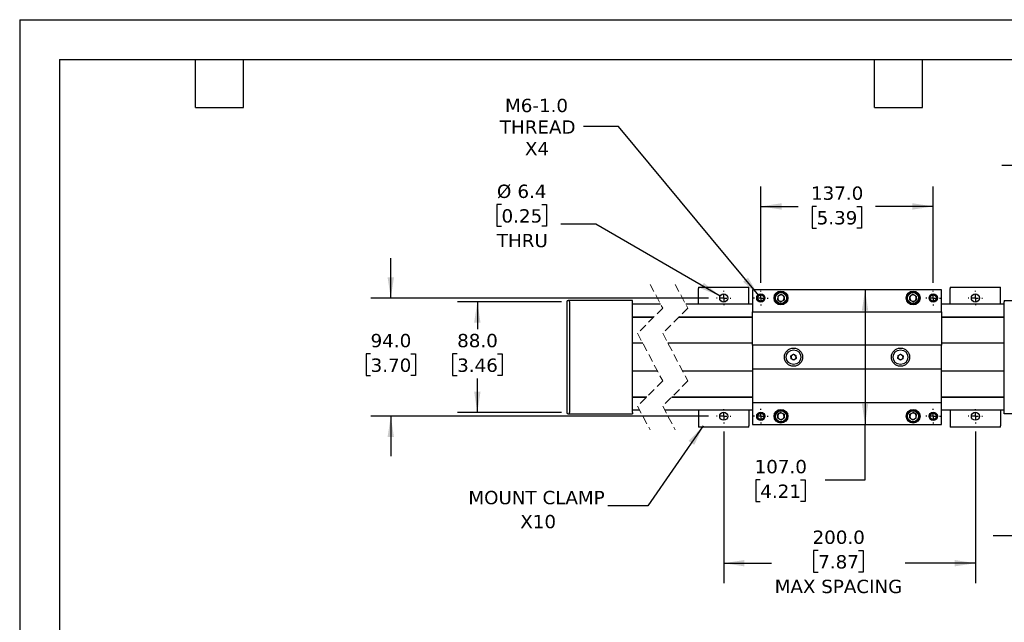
# Model space of a CAD drawing. Header units: millimetres. Extents: x 0 to 1397, y 0 to 1080.
# Tile 4 of 7: x 0 to 782, y 600 to 1080. Entities that reach past the tile are written whole.
import ezdxf

# ---------------------------------------------------------------- set-up
doc = ezdxf.new("R2010")
doc.units = ezdxf.units.MM
doc.header["$LTSCALE"] = 5
for name, pattern in [('SLD-Center', [19.05, 15.24, -1.27, 1.27, -1.27]), ('SLD-Dashed', [1.905, 1.27, -0.635]), ('SLD-Solid', [0])]:
    doc.linetypes.add(name, pattern=pattern)
doc.layers.add('CENTER', color=40, linetype='SLD-Center')
doc.layers.add('DIMENSIONS', color=140, linetype='SLD-Solid', lineweight=25)
doc.layers.add('TEXT', color=140, linetype='SLD-Solid', lineweight=25)
doc.styles.add('SLDTEXTSTYLE0', font='VERDANA.TTF')
doc.styles.get("Standard").update_dxf_attribs({"font": 'VERDANA.TTF'})
doc.dimstyles.new('SLDDIMSTYLE0', dxfattribs={"dimtxt": 10.790039, "dimasz": 16.51, "dimexe": 0, "dimexo": 0.0625, "dimgap": 2.69751, "dimtad": 0, "dimtih": 1, "dimtoh": 1, "dimrnd": 1e-09, "dimzin": 4, "dimdsep": 46, "dimtxsty": 'SLDTEXTSTYLE0', "dimsah": 1, "dimcen": 0.09, "dimadec": 0, "dimazin": 1, "dimtfac": 1, "dimtofl": 0, "dimtmove": 0, "dimatfit": 3, "dimfxl": 0, "dimfrac": 2, "dimtolj": 1, "dimtzin": 12, "dimarcsym": 0})
doc.dimstyles.new('SLDDIMSTYLE2', dxfattribs={"dimtxt": 10.790039, "dimasz": 16.51, "dimexe": 0, "dimexo": 0.0625, "dimgap": 2.69751, "dimtad": 0, "dimtih": 1, "dimtoh": 1, "dimrnd": 1e-09, "dimzin": 4, "dimdsep": 46, "dimtxsty": 'SLDTEXTSTYLE0', "dimsah": 1, "dimcen": 0.09, "dimadec": 0, "dimazin": 1, "dimtfac": 1, "dimtmove": 0, "dimatfit": 0, "dimfxl": 0, "dimfrac": 2, "dimtolj": 1, "dimtzin": 12, "dimarcsym": 0})
doc.dimstyles.new('SLDDIMSTYLE5', dxfattribs={"dimtxt": 10.790039, "dimasz": 16.51, "dimexe": 0, "dimexo": 0.0625, "dimgap": 2.69751, "dimtad": 0, "dimtih": 1, "dimtoh": 1, "dimrnd": 1e-09, "dimzin": 12, "dimdsep": 46, "dimtxsty": 'SLDTEXTSTYLE0', "dimsah": 1, "dimcen": 0.09, "dimadec": 0, "dimazin": 3, "dimtfac": 1, "dimtmove": 0, "dimatfit": 0, "dimfxl": 0, "dimfrac": 2, "dimtolj": 1, "dimtzin": 12, "dimarcsym": 0})
doc.dimstyles.new('SLDDIMSTYLE6', dxfattribs={"dimtxt": 10.790039, "dimasz": 16.51, "dimexe": 0, "dimexo": 0.0625, "dimgap": 2.69751, "dimtad": 0, "dimtih": 1, "dimtoh": 1, "dimrnd": 1e-09, "dimzin": 12, "dimdsep": 46, "dimtxsty": 'SLDTEXTSTYLE0', "dimsah": 1, "dimcen": 0, "dimadec": 0, "dimazin": 3, "dimtfac": 1, "dimtofl": 0, "dimtmove": 0, "dimatfit": 3, "dimfxl": 0, "dimfrac": 2, "dimtolj": 1, "dimtzin": 12, "dimarcsym": 0})
doc.dimstyles.new('SLDDIMSTYLE8', dxfattribs={"dimtxt": 10.790039, "dimasz": 16.51, "dimexe": 0, "dimexo": 0.0625, "dimgap": 2.69751, "dimtad": 0, "dimtih": 1, "dimtoh": 1, "dimrnd": 1e-09, "dimzin": 12, "dimdsep": 46, "dimtxsty": 'SLDTEXTSTYLE0', "dimsah": 1, "dimcen": 0, "dimadec": 0, "dimazin": 3, "dimtfac": 1, "dimtofl": 0, "dimtmove": 0, "dimatfit": 3, "dimfxl": 0, "dimfrac": 2, "dimtolj": 1, "dimtzin": 12, "dimarcsym": 0})
doc.dimstyles.new('SLDDIMSTYLE9', dxfattribs={"dimtxt": 0.18, "dimasz": 16.51, "dimexe": 0, "dimexo": 0.0625, "dimgap": 0, "dimtad": 0, "dimtih": 1, "dimtoh": 1, "dimdec": 0, "dimrnd": 1e-09, "dimzin": 0, "dimdsep": 46, "dimtxsty": 'Standard', "dimsah": 1, "dimcen": 0.09, "dimadec": 0, "dimazin": 0, "dimtfac": 16.51, "dimtdec": 0, "dimtofl": 0, "dimtmove": 0, "dimatfit": 3, "dimfxl": 0, "dimfrac": 2, "dimtolj": 1, "dimtzin": 0, "dimarcsym": 0})

# ---------------------------------------------------------------- blocks, each defined once
blk = doc.blocks.new('_D_15')
at = {"layer": 'DIMENSIONS'}
for p, q in [((559.5, 752.15), (559.5, 631.57)), ((759.5, 752.15), (759.5, 631.57)), ((634.6, 657.54), (630.97, 657.54)), ((630.97, 657.54), (630.97, 640.39)), ((666.66, 657.54), (670.28, 657.54)), ((670.28, 657.54), (670.28, 640.39)), ((559.5, 647.45), (597.58, 647.45)), ((759.5, 647.45), (703.68, 647.45)), ((630.97, 640.39), (634.6, 640.39)), ((670.28, 640.39), (666.66, 640.39))]:
    blk.add_line(p, q, dxfattribs=at)
for points in [[(559.5, 647.45), (576.01, 644.91), (576.01, 649.99)], [(759.5, 647.45), (742.99, 649.99), (742.99, 644.91)]]:
    blk.add_solid(points, dxfattribs=at)
at = {"layer": 'DIMENSIONS', "attachment_point": 1, "style": 'SLDTEXTSTYLE0'}
for s, insert, char_height in [('200.0', (630.11, 673.4), 10.583), ('7.87', (634.6, 653.83), 10.583), ('MAX SPACING', (600, 634.27), 10.5833)]:
    blk.add_mtext(s, dxfattribs=dict(at, insert=insert, char_height=char_height))
blk = doc.blocks.new('_D_16')
at = {"layer": 'DIMENSIONS'}
for p, q in [((294.92, 858.24), (294.92, 889.99)), ((547.41, 858.24), (279.04, 858.24)), ((278.89, 813.86), (275.26, 813.86)), ((275.26, 813.86), (275.26, 796.71)), ((310.95, 813.86), (314.57, 813.86)), ((314.57, 813.86), (314.57, 796.71)), ((275.26, 796.71), (278.89, 796.71)), ((314.57, 796.71), (310.95, 796.71)), ((547.41, 764.24), (279.04, 764.24)), ((294.92, 764.24), (294.92, 732.49))]:
    blk.add_line(p, q, dxfattribs=at)
for points in [[(294.92, 858.24), (297.46, 874.75), (292.38, 874.75)], [(294.92, 764.24), (292.38, 747.73), (297.46, 747.73)]]:
    blk.add_solid(points, dxfattribs=at)
at = {"layer": 'DIMENSIONS', "char_height": 10.583, "attachment_point": 1, "style": 'SLDTEXTSTYLE0'}
for s, insert in [('94.0', (278.89, 829.72)), ('3.70', (278.89, 810.15))]:
    blk.add_mtext(s, dxfattribs=dict(at, insert=insert))
blk = doc.blocks.new('_D_17')
at = {"layer": 'DIMENSIONS'}
for p, q in [((430.57, 855.24), (347.84, 855.24)), ((363.71, 855.24), (363.71, 833.43)), ((347.68, 813.86), (344.06, 813.86)), ((344.06, 813.86), (344.06, 796.71)), ((379.75, 813.86), (383.37, 813.86)), ((383.37, 813.86), (383.37, 796.71)), ((344.06, 796.71), (347.68, 796.71)), ((363.71, 767.24), (363.71, 794.3)), ((383.37, 796.71), (379.75, 796.71)), ((430.57, 767.24), (347.84, 767.24))]:
    blk.add_line(p, q, dxfattribs=at)
for points in [[(363.71, 855.24), (361.17, 838.73), (366.25, 838.73)], [(363.71, 767.24), (366.25, 783.75), (361.17, 783.75)]]:
    blk.add_solid(points, dxfattribs=at)
at = {"layer": 'DIMENSIONS', "char_height": 10.583, "attachment_point": 1, "style": 'SLDTEXTSTYLE0'}
for s, insert in [('88.0', (347.68, 829.72)), ('3.46', (347.68, 810.15))]:
    blk.add_mtext(s, dxfattribs=dict(at, insert=insert))
blk = doc.blocks.new('_D_18')
at = {"layer": 'DIMENSIONS'}
for p, q in [((589, 870.43), (589, 946.93)), ((726, 870.43), (726, 946.93)), ((589, 931.06), (618.74, 931.06)), ((633.37, 931.06), (629.74, 931.06)), ((629.74, 931.06), (629.74, 913.91)), ((665.43, 931.06), (669.05, 931.06)), ((669.05, 931.06), (669.05, 913.91)), ((726, 931.06), (680.05, 931.06)), ((629.74, 913.91), (633.37, 913.91)), ((669.05, 913.91), (665.43, 913.91))]:
    blk.add_line(p, q, dxfattribs=at)
for points in [[(589, 931.06), (605.51, 928.52), (605.51, 933.6)], [(726, 931.06), (709.49, 933.6), (709.49, 928.52)]]:
    blk.add_solid(points, dxfattribs=at)
at = {"layer": 'DIMENSIONS', "char_height": 10.583, "attachment_point": 1, "style": 'SLDTEXTSTYLE0'}
for s, insert in [('137.0', (628.88, 946.91)), ('5.39', (633.37, 927.35))]:
    blk.add_mtext(s, dxfattribs=dict(at, insert=insert))
blk = doc.blocks.new('_D_19')
at = {"layer": 'DIMENSIONS'}
for p, q in [((671.82, 864.74), (671.82, 757.74)), ((671.82, 713.66), (671.82, 757.74)), ((588.55, 713.66), (584.93, 713.66)), ((584.93, 713.66), (584.93, 696.52)), ((620.62, 713.66), (624.24, 713.66)), ((624.24, 713.66), (624.24, 696.52)), ((640.07, 713.66), (671.82, 713.66)), ((584.93, 696.52), (588.55, 696.52)), ((624.24, 696.52), (620.62, 696.52))]:
    blk.add_line(p, q, dxfattribs=at)
for points in [[(671.82, 864.74), (669.28, 848.23), (674.36, 848.23)], [(671.82, 757.74), (674.36, 774.25), (669.28, 774.25)]]:
    blk.add_solid(points, dxfattribs=at)
at = {"layer": 'DIMENSIONS', "char_height": 10.583, "attachment_point": 1, "style": 'SLDTEXTSTYLE0'}
for s, insert in [('107.0', (584.06, 729.52)), ('4.21', (588.55, 709.96))]:
    blk.add_mtext(s, dxfattribs=dict(at, insert=insert))
blk = doc.blocks.new('_D_20')
at = {"layer": 'DIMENSIONS'}
for p, q in [((382.94, 932.53), (379.32, 932.53)), ((379.32, 932.53), (379.32, 915.38)), ((415, 932.53), (418.63, 932.53)), ((418.63, 932.53), (418.63, 915.38)), ((457.97, 916.86), (430.19, 916.86)), ((556.73, 859.84), (457.97, 916.86)), ((379.32, 915.38), (382.94, 915.38)), ((418.63, 915.38), (415, 915.38))]:
    blk.add_line(p, q, dxfattribs=at)
blk.add_solid([(556.73, 859.84), (543.7, 870.3), (541.16, 865.9)], dxfattribs=at)
at = {"layer": 'DIMENSIONS', "char_height": 10.583, "attachment_point": 1, "style": 'SLDTEXTSTYLE0'}
for s, insert in [('%%c', (379.28, 948.39)), ('6.4', (395.57, 948.39)), ('0.25', (382.94, 928.83)), ('THRU', (379.24, 909.26))]:
    blk.add_mtext(s, dxfattribs=dict(at, insert=insert))
blk = doc.blocks.new('_D_22')
at = {"layer": 'DIMENSIONS'}
for p, q in [((812.36, 913.11), (812.36, 979.42)), ((834.5, 853.84), (834.5, 979.42)), ((812.36, 963.54), (780.61, 963.54)), ((834.5, 963.54), (867.89, 963.54)), ((882.51, 963.54), (878.89, 963.54)), ((878.89, 963.54), (878.89, 946.4)), ((914.57, 963.54), (918.2, 963.54)), ((918.2, 963.54), (918.2, 946.4)), ((878.89, 946.4), (882.51, 946.4)), ((918.2, 946.4), (914.57, 946.4)), ((812.36, 850.19), (812.36, 905.49))]:
    blk.add_line(p, q, dxfattribs=at)
for points in [[(812.36, 963.54), (795.85, 966.08), (795.85, 961)], [(834.5, 963.54), (851.01, 961), (851.01, 966.08)]]:
    blk.add_solid(points, dxfattribs=at)
at = {"layer": 'DIMENSIONS', "char_height": 10.583, "attachment_point": 1, "style": 'SLDTEXTSTYLE0'}
for s, insert in [('22.1', (882.51, 979.4)), ('0.87', (882.51, 959.84))]:
    blk.add_mtext(s, dxfattribs=dict(at, insert=insert))
blk = doc.blocks.new('_D_23')
at = {"layer": 'DIMENSIONS'}
for p, q in [((805.5, 748.89), (805.5, 653.21)), ((815.5, 748.89), (815.5, 653.21)), ((805.5, 669.08), (773.75, 669.08)), ((815.5, 669.08), (857.9, 669.08)), ((868.47, 669.08), (864.84, 669.08)), ((864.84, 669.08), (864.84, 651.93)), ((900.53, 669.08), (904.15, 669.08)), ((904.15, 669.08), (904.15, 651.93)), ((864.84, 651.93), (868.47, 651.93)), ((904.15, 651.93), (900.53, 651.93))]:
    blk.add_line(p, q, dxfattribs=at)
for points in [[(805.5, 669.08), (788.99, 671.62), (788.99, 666.54)], [(815.5, 669.08), (832.01, 666.54), (832.01, 671.62)]]:
    blk.add_solid(points, dxfattribs=at)
at = {"layer": 'DIMENSIONS', "char_height": 10.583, "attachment_point": 1, "style": 'SLDTEXTSTYLE0'}
for s, insert in [('%%c', (860.32, 684.94)), ('10.0', (876.61, 684.94)), ('0.39', (868.47, 665.38))]:
    blk.add_mtext(s, dxfattribs=dict(at, insert=insert))
blk = doc.blocks.new('_D_25')
at = {"layer": 'DIMENSIONS'}
for p, q in [((475.87, 994.61), (448.09, 994.61)), ((587.4, 860.17), (475.87, 994.61))]:
    blk.add_line(p, q, dxfattribs=at)
blk.add_solid([(587.4, 860.17), (578.81, 874.5), (574.91, 871.25)], dxfattribs=at)
at = {"layer": 'DIMENSIONS', "char_height": 10.583, "attachment_point": 1, "style": 'SLDTEXTSTYLE0'}
for s, insert in [('M6-1.0', (385.69, 1016.63)), ('THREAD', (381.59, 999.48)), ('X4', (401.55, 982.33))]:
    blk.add_mtext(s, dxfattribs=dict(at, insert=insert))
blk = doc.blocks.new('SW_NOTE_0_6')
at = {"layer": 'TEXT', "color": 0, "attachment_point": 2, "style": 'SLDTEXTSTYLE0'}
for s, insert, char_height in [('MOUNT CLAMP', (-56.77, 11.96), 10.5833), ('X10', (-55.46, -7.15), 10.583)]:
    blk.add_mtext(s, dxfattribs=dict(at, insert=insert, char_height=char_height))
blk = doc.blocks.new('SW_CENTERMARKSYMBOL_9')
at = {"layer": 'CENTER', "color": 0}
for p, q in [((-5.08, 0), (-5.74, 0)), ((0, 0), (-2.54, 0)), ((0, 5.08), (0, 5.74)), ((0, 0), (0, 2.54)), ((0, 0), (0, -2.54)), ((0, 0), (2.54, 0)), ((5.08, 0), (5.74, 0)), ((0, -5.08), (0, -5.74))]:
    blk.add_line(p, q, dxfattribs=at)
blk = doc.blocks.new('SW_CENTERMARKSYMBOL_10')
at = {"layer": 'CENTER', "color": 0}
for p, q in [((-5.08, 0), (-5.74, 0)), ((0, 0), (-2.54, 0)), ((0, 5.08), (0, 5.74)), ((0, 0), (0, 2.54)), ((0, 0), (0, -2.54)), ((0, 0), (2.54, 0)), ((5.08, 0), (5.74, 0)), ((0, -5.08), (0, -5.74))]:
    blk.add_line(p, q, dxfattribs=at)
blk = doc.blocks.new('SW_CENTERMARKSYMBOL_11')
at = {"layer": 'CENTER', "color": 0}
for p, q in [((-5.08, 0), (-5.74, 0)), ((0, 0), (-2.54, 0)), ((0, 5.08), (0, 5.74)), ((0, 0), (0, 2.54)), ((0, 0), (0, -2.54)), ((0, 0), (2.54, 0)), ((5.08, 0), (5.74, 0)), ((0, -5.08), (0, -5.74))]:
    blk.add_line(p, q, dxfattribs=at)
blk = doc.blocks.new('SW_CENTERMARKSYMBOL_12')
at = {"layer": 'CENTER', "color": 0}
for p, q in [((-5.08, 0), (-5.74, 0)), ((0, 0), (-2.54, 0)), ((0, 5.08), (0, 5.74)), ((0, 0), (0, 2.54)), ((0, 0), (0, -2.54)), ((0, 0), (2.54, 0)), ((5.08, 0), (5.74, 0)), ((0, -5.08), (0, -5.74))]:
    blk.add_line(p, q, dxfattribs=at)
blk = doc.blocks.new('SW_CENTERMARKSYMBOL_13')
at = {"layer": 'CENTER', "color": 0}
for p, q in [((-5.08, 0), (-5.84, 0)), ((0, 0), (-2.54, 0)), ((0, 5.08), (0, 5.84)), ((0, 0), (0, 2.54)), ((0, 0), (0, -2.54)), ((0, 0), (2.54, 0)), ((5.08, 0), (5.84, 0)), ((0, -5.08), (0, -5.84))]:
    blk.add_line(p, q, dxfattribs=at)
blk = doc.blocks.new('SW_CENTERMARKSYMBOL_14')
at = {"layer": 'CENTER', "color": 0}
for p, q in [((-5.08, 0), (-5.84, 0)), ((0, 0), (-2.54, 0)), ((0, 5.08), (0, 5.84)), ((0, 0), (0, 2.54)), ((0, 0), (0, -2.54)), ((0, 0), (2.54, 0)), ((5.08, 0), (5.84, 0)), ((0, -5.08), (0, -5.84))]:
    blk.add_line(p, q, dxfattribs=at)
blk = doc.blocks.new('SW_CENTERMARKSYMBOL_15')
at = {"layer": 'CENTER', "color": 0}
for p, q in [((-5.08, 0), (-5.84, 0)), ((0, 0), (-2.54, 0)), ((0, 5.08), (0, 5.84)), ((0, 0), (0, 2.54)), ((0, 0), (0, -2.54)), ((0, 0), (2.54, 0)), ((5.08, 0), (5.84, 0)), ((0, -5.08), (0, -5.84))]:
    blk.add_line(p, q, dxfattribs=at)
blk = doc.blocks.new('SW_CENTERMARKSYMBOL_16')
at = {"layer": 'CENTER', "color": 0}
for p, q in [((-5.08, 0), (-5.84, 0)), ((0, 0), (-2.54, 0)), ((0, 5.08), (0, 5.84)), ((0, 0), (0, 2.54)), ((0, 0), (0, -2.54)), ((0, 0), (2.54, 0)), ((5.08, 0), (5.84, 0)), ((0, -5.08), (0, -5.84))]:
    blk.add_line(p, q, dxfattribs=at)

msp = doc.modelspace()

# ---------------------------------------------------------------- linework, layer by layer
at = {"color": 7, "linetype": 'SLD-Solid'}
for q in [(0.012, 0.013), (1397.012, 1079.513)]:
    msp.add_line((0.012, 1079.513), q, dxfattribs=at)
at = {"color": 7, "linetype": 'SLD-Dashed', "lineweight": 18}
for p, q in [((500.997, 869.12), (510.997, 850.182)), ((520.997, 869.12), (530.997, 850.182)), ((510.997, 850.182), (490.997, 830.182)), ((530.997, 850.182), (510.997, 830.182)), ((490.997, 830.182), (510.997, 792.307)), ((510.997, 830.182), (530.997, 792.307)), ((510.997, 792.307), (490.997, 772.307)), ((530.997, 792.307), (510.997, 772.307)), ((490.997, 772.307), (500.997, 753.37)), ((510.997, 772.307), (520.997, 753.37))]:
    msp.add_line(p, q, dxfattribs=at)
for p, q in [((539.498, 866.845), (579.498, 866.845)), ((539.498, 866.845), (539.498, 865.845)), ((539.498, 853.245), (539.498, 865.845)), ((579.498, 865.845), (579.498, 866.845)), ((579.498, 853.245), (579.498, 865.845)), ((732.498, 864.745), (582.498, 864.745)), ((582.498, 864.745), (582.498, 847.245)), ((602.54, 859.85), (605.159, 861.176)), ((607.617, 859.57), (605.159, 861.176)), ((709.836, 861.176), (707.379, 859.57)), ((712.455, 859.85), (709.836, 861.176)), ((732.498, 847.245), (732.498, 864.745)), ((739.498, 866.845), (779.498, 866.845)), ((739.498, 866.845), (739.498, 865.845)), ((739.498, 853.245), (739.498, 865.845)), ((779.498, 865.845), (779.498, 866.845)), ((779.498, 853.245), (779.498, 865.845)), ((434.919, 855.244), (434.919, 767.245)), ((436.919, 856.244), (435.919, 856.244)), ((486.919, 856.245), (436.919, 856.245)), ((436.919, 855.245), (436.919, 856.245)), ((436.919, 855.245), (436.919, 767.245)), ((486.919, 855.245), (486.919, 856.245)), ((486.919, 767.245), (486.919, 855.245)), ((509.38, 853.245), (486.919, 853.245)), ((582.498, 853.245), (529.38, 853.245)), ((602.54, 859.85), (602.379, 856.919)), ((602.379, 856.919), (604.836, 855.314)), ((607.455, 856.639), (604.836, 855.314)), ((607.617, 859.57), (607.455, 856.639)), ((707.54, 856.639), (707.379, 859.57)), ((710.159, 855.314), (707.54, 856.639)), ((710.159, 855.314), (712.617, 856.919)), ((712.455, 859.85), (712.617, 856.919)), ((782.498, 853.245), (732.498, 853.245)), ((782.498, 856.245), (803.975, 856.245)), ((782.498, 856.245), (782.498, 855.245)), ((782.498, 767.245), (782.498, 855.245)), ((582.498, 847.245), (732.498, 847.245)), ((582.498, 820.745), (582.498, 847.245)), ((732.498, 847.245), (732.498, 820.745)), ((486.919, 843.245), (504.06, 843.245)), ((503.56, 842.745), (486.919, 842.745)), ((582.498, 842.745), (523.56, 842.745)), ((524.06, 843.245), (582.498, 843.245)), ((732.498, 843.245), (782.498, 843.245)), ((782.498, 842.745), (732.498, 842.745)), ((495.189, 822.245), (486.919, 822.245)), ((582.498, 822.245), (515.189, 822.245)), ((782.498, 822.245), (732.498, 822.245)), ((732.498, 820.745), (582.498, 820.745)), ((582.498, 820.745), (582.498, 801.745)), ((732.498, 801.745), (732.498, 820.745)), ((612.937, 812.288), (614.87, 813.551)), ((613.064, 809.982), (612.937, 812.288)), ((615.125, 808.939), (613.064, 809.982)), ((614.87, 813.551), (616.931, 812.508)), ((617.058, 810.202), (615.125, 808.939)), ((616.931, 812.508), (617.058, 810.202)), ((697.937, 810.202), (698.064, 812.508)), ((699.87, 808.939), (697.937, 810.202)), ((698.064, 812.508), (700.125, 813.551)), ((701.931, 809.982), (699.87, 808.939)), ((700.125, 813.551), (702.058, 812.288)), ((702.058, 812.288), (701.931, 809.982)), ((486.919, 800.245), (506.806, 800.245)), ((526.806, 800.245), (582.498, 800.245)), ((732.498, 801.745), (582.498, 801.745)), ((582.498, 801.745), (582.498, 775.245)), ((732.498, 775.245), (732.498, 801.745)), ((732.498, 800.245), (782.498, 800.245)), ((486.919, 779.745), (498.435, 779.745)), ((497.935, 779.245), (486.919, 779.245)), ((582.498, 779.245), (517.935, 779.245)), ((518.435, 779.745), (582.498, 779.745)), ((582.498, 775.245), (732.498, 775.245)), ((582.498, 775.245), (582.498, 757.745)), ((732.498, 779.745), (782.498, 779.745)), ((782.498, 779.245), (732.498, 779.245)), ((732.498, 757.745), (732.498, 775.245)), ((436.919, 766.245), (436.919, 767.245)), ((486.919, 769.245), (492.614, 769.245)), ((486.919, 767.245), (486.919, 766.245)), ((512.614, 769.245), (582.498, 769.245)), ((539.498, 769.245), (539.498, 756.645)), ((579.498, 769.245), (579.498, 756.645)), ((604.836, 767.176), (602.379, 765.57)), ((604.836, 767.176), (607.455, 765.85)), ((707.54, 765.85), (710.159, 767.176)), ((712.617, 765.57), (710.159, 767.176)), ((732.498, 769.245), (782.498, 769.245)), ((739.498, 769.245), (739.498, 756.645)), ((779.498, 769.245), (779.498, 756.645)), ((782.498, 766.245), (782.498, 767.245)), ((435.919, 766.245), (436.919, 766.245)), ((436.919, 766.245), (486.919, 766.245)), ((602.54, 762.639), (602.379, 765.57)), ((602.54, 762.639), (605.159, 761.314)), ((605.159, 761.314), (607.617, 762.919)), ((607.455, 765.85), (607.617, 762.919)), ((707.379, 762.919), (707.54, 765.85)), ((707.379, 762.919), (709.836, 761.314)), ((712.455, 762.639), (709.836, 761.314)), ((712.455, 762.639), (712.617, 765.57)), ((832.498, 766.245), (782.498, 766.245)), ((539.498, 756.645), (539.498, 755.645)), ((579.498, 755.645), (539.498, 755.645)), ((579.498, 755.645), (579.498, 756.645)), ((582.498, 757.745), (732.498, 757.745)), ((739.498, 756.645), (739.498, 755.645)), ((779.498, 755.645), (739.498, 755.645)), ((779.498, 755.645), (779.498, 756.645))]:
    msp.add_line(p, q)
for centre, radius in [((559.498, 858.245), 3.2), ((588.998, 858.245), 3.3), ((588.998, 858.245), 3), ((588.998, 858.245), 2.5), ((604.998, 858.245), 5.5), ((604.998, 858.245), 5), ((604.998, 858.245), 4.4), ((709.998, 858.245), 5.5), ((709.998, 858.245), 5), ((709.998, 858.245), 4.4), ((725.998, 858.245), 3.3), ((725.998, 858.245), 3), ((725.998, 858.245), 2.5), ((759.498, 858.245), 3.2), ((614.998, 811.245), 7.25), ((614.998, 811.245), 5.85), ((699.998, 811.245), 7.25), ((699.998, 811.245), 5.85), ((559.498, 764.245), 3.2), ((588.998, 764.245), 3.3), ((588.998, 764.245), 3), ((604.998, 764.245), 5.5), ((604.998, 764.245), 5), ((604.998, 764.245), 4.4), ((709.998, 764.245), 5.5), ((709.998, 764.245), 5), ((709.998, 764.245), 4.4), ((725.998, 764.245), 3.3), ((725.998, 764.245), 3), ((759.498, 764.245), 3.2), ((588.998, 764.245), 2.5), ((725.998, 764.245), 2.5)]:
    msp.add_circle(centre, radius)
for centre, radius, start, end in [((604.998, 858.245), 2.542, 56.842458, 116.842241), ((709.998, 858.245), 2.542, 63.157759, 123.157542), ((435.919, 855.244), 1, 90.001157, 179.999483), ((604.998, 858.245), 2.542, 176.842661, 236.841998), ((604.997, 858.245), 2.542, 116.84157, 176.842952), ((604.998, 858.245), 2.542, 236.842245, 296.842621), ((604.997, 858.245), 2.542, 296.843668, 356.840853), ((604.998, 858.245), 2.542, 356.84259, 56.842144), ((709.998, 858.245), 2.542, 123.160093, 183.155173), ((709.998, 858.245), 2.542, 183.159147, 243.156332), ((709.998, 858.245), 2.542, 243.157517, 303.157617), ((709.997, 858.245), 2.542, 3.159147, 63.156332), ((709.998, 858.245), 2.542, 303.155765, 3.159576), ((614.998, 811.245), 2, 123.158101, 183.157408), ((614.998, 811.245), 2, 183.158848, 243.156678), ((614.998, 811.245), 2, 63.157565, 123.157671), ((614.998, 811.245), 2, 243.157578, 303.157659), ((614.998, 811.245), 2, 3.156176, 63.159352), ((614.998, 811.245), 2, 303.158102, 3.157409), ((699.998, 811.245), 2, 176.842591, 236.841898), ((699.997, 811.245), 2, 116.840648, 176.843824), ((699.998, 811.245), 2, 236.842341, 296.842422), ((699.998, 811.245), 2, 56.842505, 116.842259), ((699.997, 811.245), 2, 296.843322, 356.841152), ((699.998, 811.245), 2, 356.842592, 56.841899), ((435.919, 767.245), 1, 180.000152, 269.999207), ((604.998, 764.245), 2.542, 123.158002, 183.157339), ((604.997, 764.245), 2.542, 183.157048, 243.15843), ((604.998, 764.245), 2.542, 63.157692, 123.157442), ((604.998, 764.245), 2.542, 243.157517, 303.157617), ((604.997, 764.245), 2.542, 3.159147, 63.156332), ((604.998, 764.245), 2.542, 303.158002, 3.157339), ((709.998, 764.245), 2.542, 176.844897, 236.839761), ((709.998, 764.245), 2.542, 116.843668, 176.840853), ((709.998, 764.245), 2.542, 236.842383, 296.842483), ((709.998, 764.245), 2.542, 56.842696, 116.84217), ((709.997, 764.245), 2.542, 296.843668, 356.840853), ((709.998, 764.245), 2.542, 356.840424, 56.844235)]:
    msp.add_arc(centre, radius, start, end)
at = {"layer": 'TEXT'}
for p, q in [((31.75, 1047.75), (1365.25, 1047.75)), ((31.75, 1047.75), (31.75, 31.75)), ((139.7, 1009.65), (139.7, 1047.75)), ((177.8, 1009.65), (177.8, 1047.75)), ((679.45, 1009.65), (679.45, 1047.75)), ((717.55, 1009.65), (717.55, 1047.75)), ((139.7, 1009.65), (177.8, 1009.65)), ((679.45, 1009.65), (717.55, 1009.65))]:
    msp.add_line(p, q, dxfattribs=at)

# ---------------------------------------------------------------- block references
at = {"layer": 'CENTER'}
for name, p in [('SW_CENTERMARKSYMBOL_9', (559.498, 858.245)), ('SW_CENTERMARKSYMBOL_15', (588.998, 858.245)), ('SW_CENTERMARKSYMBOL_13', (725.998, 858.245)), ('SW_CENTERMARKSYMBOL_10', (759.498, 858.245)), ('SW_CENTERMARKSYMBOL_12', (559.498, 764.245)), ('SW_CENTERMARKSYMBOL_16', (588.998, 764.245)), ('SW_CENTERMARKSYMBOL_14', (725.998, 764.245)), ('SW_CENTERMARKSYMBOL_11', (759.498, 764.245))]:
    msp.add_blockref(name, p, dxfattribs=at)
at = {"layer": 'TEXT'}
msp.add_blockref('SW_NOTE_0_6', (467.518, 692.96), dxfattribs=at)

# ---------------------------------------------------------------- dimensions: what is measured, and where the dimension line sits
at = {"layer": 'DIMENSIONS'}
dim = msp.add_diameter_dim_2p(p1=(590.594, 856.321), p2=(587.401, 860.169), text='M6-1.0\\PTHREAD\\PX4', dimstyle='SLDDIMSTYLE6', override={"dimpost": '<>'}, dxfattribs=at)
dim.commit()
dim.dimension.update_dxf_attribs({"geometry": '_D_25', "text_midpoint": (410.873, 994.609), "dimtype": 163})
for base, p1, p2, dimstyle, picture, middle in [((812.359, 963.545), (834.498, 847.495), (812.359, 843.845), 'SLDDIMSTYLE5', '_D_22', (898.54, 963.545)), ((725.998, 931.056), (588.998, 864.085), (725.998, 864.085), 'SLDDIMSTYLE0', '_D_18', (649.397, 931.056))]:
    dim = msp.add_linear_dim(base=base, p1=p1, p2=p2, dimstyle=dimstyle, dxfattribs=at)
    dim.commit()
    dim.dimension.update_dxf_attribs({"geometry": picture, "text_midpoint": middle, "dimtype": 160})
dim = msp.add_diameter_dim_2p(p1=(562.269, 856.645), p2=(556.726, 859.845), text='<>\\PTHRU', dimstyle='SLDDIMSTYLE8', dxfattribs=at)
dim.commit()
dim.dimension.update_dxf_attribs({"geometry": '_D_20', "text_midpoint": (398.97, 923.958), "dimtype": 163})
for base, p1, p2, dimstyle, picture, middle in [((294.919, 764.245), (553.758, 858.245), (553.758, 764.245), 'SLDDIMSTYLE2', '_D_16', (294.919, 813.862)), ((671.819, 757.745), (732.498, 864.745), (732.498, 757.745), 'SLDDIMSTYLE0', '_D_19', (671.819, 713.664)), ((363.714, 767.245), (436.919, 855.245), (436.919, 767.245), 'SLDDIMSTYLE0', '_D_17', (363.714, 813.862))]:
    dim = msp.add_linear_dim(base=base, p1=p1, p2=p2, angle=90, dimstyle=dimstyle, dxfattribs=at)
    dim.commit()
    dim.dimension.update_dxf_attribs({"geometry": picture, "text_midpoint": middle, "dimtype": 160})
for base, p1, p2, text, dimstyle, picture, middle in [((559.498, 647.446), (759.498, 758.505), (559.498, 758.505), '<>\\PMAX SPACING', 'SLDDIMSTYLE0', '_D_15', (650.63, 647.446)), ((805.498, 669.083), (815.498, 755.245), (805.498, 755.245), '%%c<>', 'SLDDIMSTYLE2', '_D_23', (884.498, 669.083))]:
    dim = msp.add_linear_dim(base=base, p1=p1, p2=p2, text=text, dimstyle=dimstyle, dxfattribs=at)
    dim.commit()
    dim.dimension.update_dxf_attribs({"geometry": picture, "text_midpoint": middle, "dimtype": 160})

# ---------------------------------------------------------------- leaders
at = {"layer": 'TEXT'}
msp.add_leader([(543.256, 756.645), (499.268, 692.96), (467.518, 692.96)], dimstyle='SLDDIMSTYLE9', dxfattribs=at)

doc.saveas('drawing.dxf')
